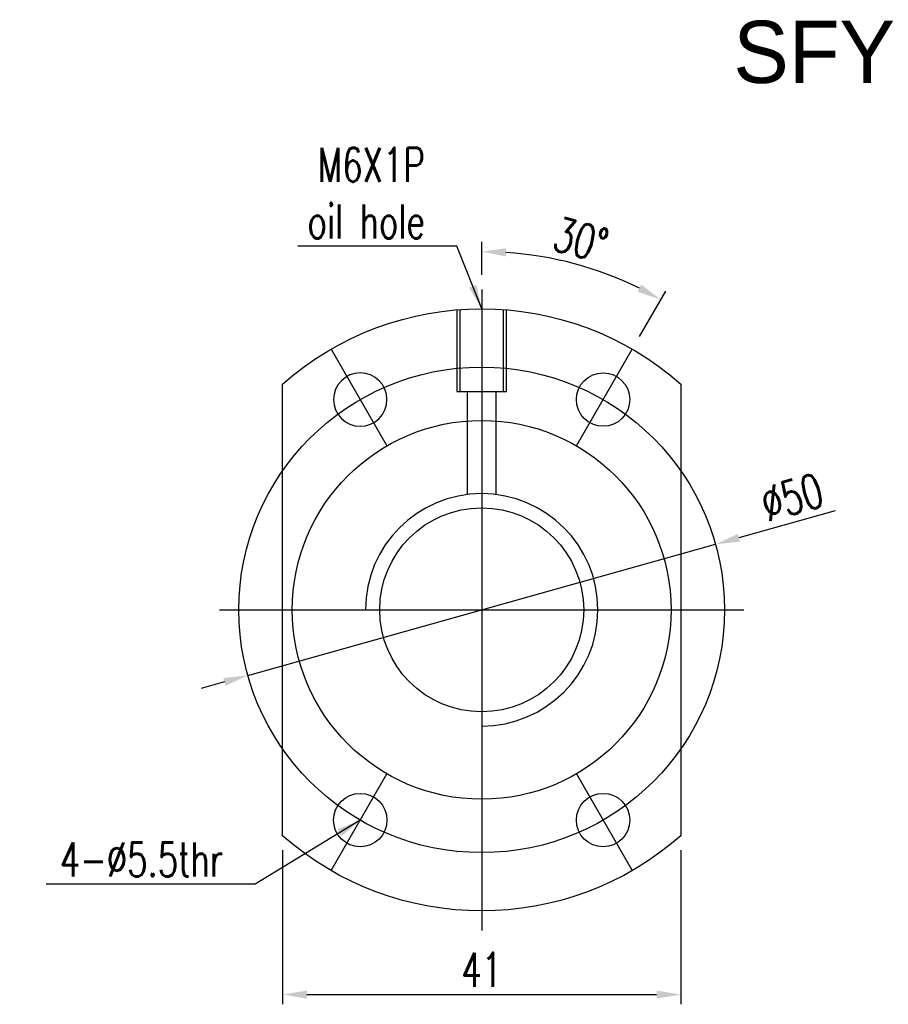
# Model space of a CAD drawing. Header units: millimetres. Extents: x 2 to 181, y -2 to 108.
# Tile 1 of 58: x 2 to 91, y 7 to 108. Entities that reach past the tile are written whole.
import ezdxf

# ---------------------------------------------------------------- set-up
doc = ezdxf.new("R2010")
doc.units = ezdxf.units.MM
doc.header["$LTSCALE"] = 0.1
doc.layers.get('DEFPOINTS').update_dxf_attribs({"linetype": 'CONTINUOUS'})
doc.layers.add('layer 1', color=7, linetype='CONTINUOUS')
doc.styles.add('DIM-7', font='SIMPLEX.shx', dxfattribs={"width": 0.7, "bigfont": 'chineset.shx'})
doc.dimstyles.new('CNS', dxfattribs={"dimtxt": 3.5, "dimasz": 2.5, "dimexe": 1, "dimexo": 1.5, "dimgap": 0.09, "dimtad": 0, "dimdsep": 46, "dimtxsty": 'DIM-7', "dimcen": 0.09, "dimclrd": 1, "dimclre": 1, "dimclrt": 4, "dimadec": 0, "dimazin": 0, "dimtfac": 1, "dimtix": 1, "dimtmove": 2, "dimatfit": 3, "dimfxl": 1, "dimtvp": 0.971429, "dimtolj": 1, "dimarcsym": 0})

# ---------------------------------------------------------------- blocks, each defined once
blk = doc.blocks.new('*D7')
at = {"layer": 'DEFPOINTS', "color": 0, "transparency": 16777216}
for p in [(28.75, 24.13), (69.75, 24.13), (69.75, 7.77)]:
    blk.add_point(p, dxfattribs=at)
at = {"layer": 'layer 1', "lineweight": -2, "transparency": 16777216}
for p, q in [((28.75, 22.63), (28.75, 6.77)), ((69.75, 22.63), (69.75, 6.77)), ((31.25, 7.77), (67.25, 7.77))]:
    blk.add_line(p, q, dxfattribs=at)
at = {"layer": 'layer 1', "transparency": 16777216}
for points in [[(31.25, 8.18), (31.25, 7.35), (28.75, 7.77)], [(67.25, 8.18), (67.25, 7.35), (69.75, 7.77)]]:
    blk.add_solid(points, dxfattribs=at)
at = {"layer": 'layer 1', "transparency": 16777216, "insert": (49.25, 10.32), "char_height": 3.5, "attachment_point": 5, "style": 'DIM-7'}
blk.add_mtext('\\A1;41', dxfattribs=at)
blk = doc.blocks.new('*D8')
at = {"layer": 'DEFPOINTS', "color": 0, "transparency": 16777216}
for p in [(61.86, 82.05), (49.25, 80.38), (64.75, 74.23), (59, 64.27), (49.25, 14.38)]:
    blk.add_point(p, dxfattribs=at)
at = {"layer": 'layer 1', "lineweight": -2, "transparency": 16777216}
for p, q in [((49.25, 81.88), (49.25, 85.27)), ((65.5, 75.53), (68.19, 80.2))]:
    blk.add_line(p, q, dxfattribs=at)
blk.add_arc((49.25, 47.38), 36.89, 63.8833, 86.1167, dxfattribs=at)
at = {"layer": 'layer 1', "transparency": 16777216}
for points in [[(51.73, 83.77), (51.76, 84.61), (49.25, 84.27)], [(65.68, 80.87), (65.29, 80.14), (67.69, 79.33)]]:
    blk.add_solid(points, dxfattribs=at)
at = {"layer": 'layer 1', "transparency": 16777216, "insert": (59.45, 85.48), "char_height": 3.5, "attachment_point": 5, "rotation": 345, "style": 'DIM-7'}
blk.add_mtext('\\A1;30°', dxfattribs=at)
blk = doc.blocks.new('*D9')
at = {"layer": 'DEFPOINTS', "color": 0, "transparency": 16777216}
for p in [(73.32, 54.13), (25.17, 40.63)]:
    blk.add_point(p, dxfattribs=at)
at = {"layer": 'layer 1', "lineweight": -2, "transparency": 16777216}
for p, q in [((85.63, 57.58), (75.73, 54.8)), ((25.17, 40.63), (73.32, 54.13)), ((22.77, 39.96), (20.36, 39.28))]:
    blk.add_line(p, q, dxfattribs=at)
at = {"layer": 'layer 1', "transparency": 16777216}
for points in [[(75.61, 55.2), (75.84, 54.4), (73.32, 54.13)], [(22.65, 40.36), (22.88, 39.56), (25.17, 40.63)]]:
    blk.add_solid(points, dxfattribs=at)
at = {"layer": 'layer 1', "transparency": 16777216, "insert": (81.19, 58.98), "char_height": 3.5, "attachment_point": 5, "rotation": 15.6589, "style": 'DIM-7'}
blk.add_mtext('\\A1;∅50', dxfattribs=at)

msp = doc.modelspace()

# ---------------------------------------------------------------- linework, layer by layer
at = {"layer": 'layer 1'}
for p, q in [((49.246, 80.381), (49.246, 14.381)), ((46.696, 78.276), (46.696, 69.881)), ((46.996, 78.276), (46.996, 69.881)), ((51.496, 69.881), (51.496, 78.278)), ((51.796, 69.881), (51.796, 78.278)), ((33.746, 74.227), (39.496, 64.268)), ((58.996, 64.268), (64.746, 74.227)), ((46.696, 69.881), (51.796, 69.881)), ((47.746, 69.881), (47.746, 59.251)), ((50.746, 59.251), (50.746, 69.881)), ((22.246, 47.381), (76.246, 47.381)), ((33.746, 20.534), (39.496, 30.493)), ((58.996, 30.493), (64.746, 20.534))]:
    msp.add_line(p, q, dxfattribs=at)
at = {"layer": 'layer 1', "linetype": 'Continuous'}
for p, q in [((28.746, 24.127), (28.746, 70.635)), ((69.746, 70.635), (69.746, 24.127))]:
    msp.add_line(p, q, dxfattribs=at)
at = {"layer": 'layer 1'}
for radius in [25, 19.5]:
    msp.add_circle((49.246, 47.381), radius, dxfattribs=at)
at = {"layer": 'layer 1', "linetype": 'Continuous', "extrusion": (0, 0, -1)}
msp.add_circle((-36.746, 69.031), 2.75, dxfattribs=at)
at = {"layer": 'layer 1', "linetype": 'Continuous'}
for centre, radius in [((61.746, 69.031), 2.75), ((49.246, 47.381), 10.5), ((36.746, 25.73), 2.75), ((61.746, 25.73), 2.75)]:
    msp.add_circle(centre, radius, dxfattribs=at)
at = {"layer": 'layer 1', "linetype": 'Continuous', "extrusion": (0, 0, -1)}
for start, end in [(48.60165, 131.39835), (228.60165, 311.39835)]:
    msp.add_arc((-49.246, 47.381), 31, start, end, dxfattribs=at)
at = {"layer": 'layer 1'}
msp.add_arc((49.246, 47.381), 11.965, 270, 180, dxfattribs=at)

# ---------------------------------------------------------------- texts
msp.add_text('SFY02020-3.6', height=6.4, dxfattribs=at).set_placement((75.151, 101.635))
at = {"layer": 'layer 1', "char_height": 3.5, "attachment_point": 9, "style": 'DIM-7'}
for s, insert in [('\\A1;M6X1P\\Poil hole', (43.397, 85.635)), ('\\A1;4-%%c5.5thr', (22.616, 19.942))]:
    msp.add_mtext(s, dxfattribs=dict(at, insert=insert))

# ---------------------------------------------------------------- dimensions: what is measured, and where the dimension line sits
at = {"layer": 'layer 1'}
dim = msp.add_angular_dim_2l(base=(61.864, 82.049), line1=((49.246, 80.381), (49.246, 14.381)), line2=((58.996, 64.268), (64.746, 74.227)), dimstyle='CNS', override={"dimgap": 0.8, "dimtad": 1, "dimclrd": 256, "dimclre": 256, "dimclrt": 256, "dimadec": 2, "dimazin": 2, "dimtmove": 1, "dimatfit": 0}, dxfattribs=at)
dim.commit()
dim.dimension.update_dxf_attribs({"geometry": '*D8', "text_midpoint": (59.454, 85.479)})
dim = msp.add_diameter_dim_2p(p1=(25.174, 40.633), p2=(73.318, 54.128), dimstyle='CNS', override={"dimgap": 0.8, "dimtad": 1, "dimclrd": 256, "dimclre": 256, "dimclrt": 256, "dimadec": 2, "dimazin": 2, "dimtmove": 1, "dimatfit": 0}, dxfattribs=at)
dim.commit()
dim.dimension.update_dxf_attribs({"geometry": '*D9', "text_midpoint": (81.191, 58.984)})
dim = msp.add_linear_dim(base=(69.746, 7.765), p1=(28.746, 24.127), p2=(69.746, 24.127), dimstyle='CNS', override={"dimgap": 0.8, "dimtad": 1, "dimclrd": 256, "dimclre": 256, "dimclrt": 256, "dimadec": 2, "dimazin": 2, "dimtmove": 1, "dimatfit": 0}, dxfattribs=at)
dim.commit()
dim.dimension.update_dxf_attribs({"geometry": '*D7', "text_midpoint": (49.246, 10.315)})

# ---------------------------------------------------------------- leaders
at = {"layer": 'layer 1', "annotation_type": 0, "has_hookline": 1, "hookline_direction": 1}
for points, text_width in [([(49.246, 78.381), (46.697, 84.835), (44.197, 84.835)], 13.067), ([(36.746, 25.73), (25.916, 19.142), (23.416, 19.142)], 18.2)]:
    msp.add_leader(points, dimstyle='CNS', override={"dimgap": 0.8, "dimtad": 1, "dimclrd": 256, "dimclre": 256, "dimclrt": 256, "dimadec": 2, "dimazin": 2, "dimtmove": 1, "dimatfit": 0}, dxfattribs=dict(at, text_width=text_width))

doc.saveas('drawing.dxf')
